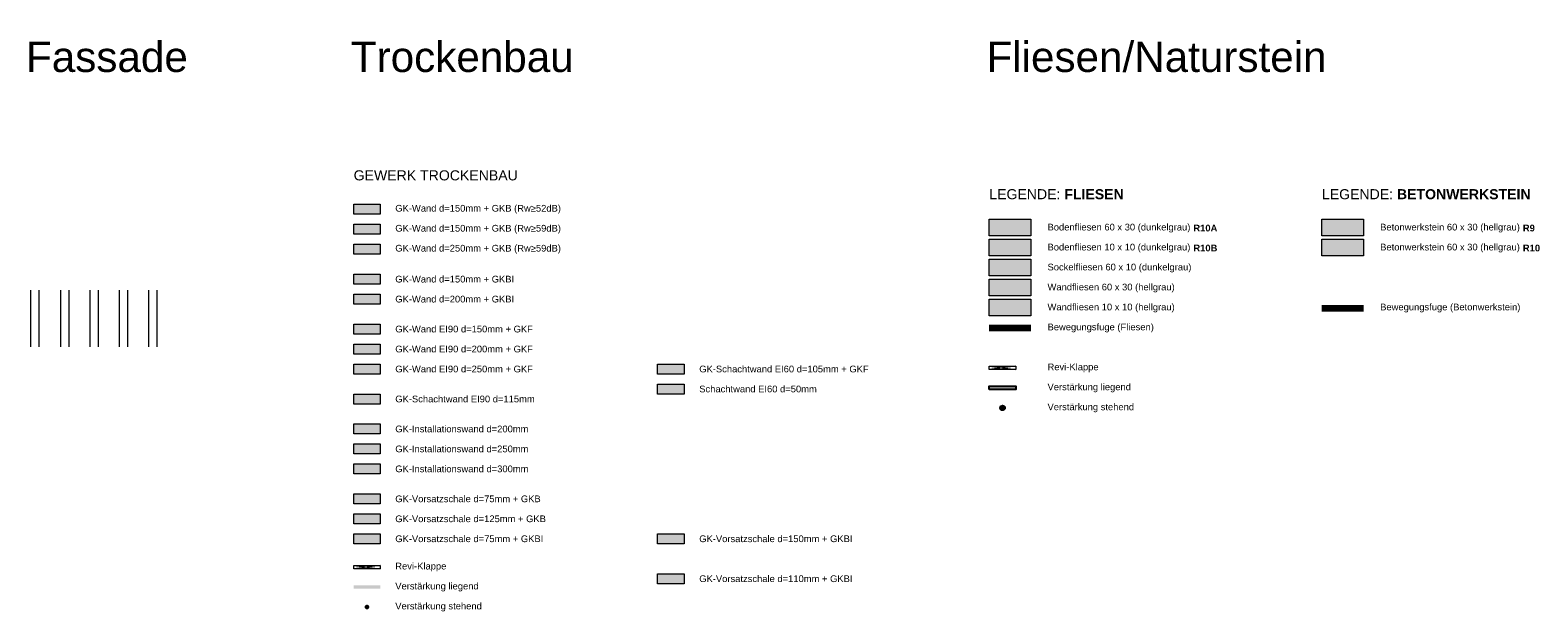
# Model space of a CAD drawing. Header units: metres. Extents: x -167 to 152, y -127 to 99.
# Tile 225 of 225: x 107 to 152, y -13 to 4. Entities that reach past the tile are written whole.
import ezdxf

# ---------------------------------------------------------------- set-up
doc = ezdxf.new("R2010")
doc.units = ezdxf.units.M
doc.linetypes.add('VW-02 Medium Dashed', pattern=[3.527298, 2.469236, -1.058062])
for name, color, linetype, lineweight, true_color in [('024_Fliesen_Plattenarbeiten-320 Fliesen', 9, 'Continuous', 9, 0x808080), ('024_Fliesen_Plattenarbeiten-350 Betonwerkstein', 7, 'Continuous', 9, 0x807e7c), ('ACTES-Einrichtung Aufsicht.', 7, 'Continuous', 9, 0xa6a6a6)]:
    doc.layers.add(name, color=color, linetype=linetype, lineweight=lineweight, true_color=true_color)
doc.layers.add('_Legende (2D)', color=7, linetype='Continuous', lineweight=9)
doc.layers.add('Keine', color=7, linetype='Continuous', lineweight=9)
doc.styles.add('Arial', font='arial.ttf')
doc.styles.add('Arial (bold)', font='arialbd.ttf')

# ---------------------------------------------------------------- blocks, each defined once
blk = doc.blocks.new('Legende (2D)')
at = {"layer": '024_Fliesen_Plattenarbeiten-320 Fliesen', "linetype": 'Continuous', "lineweight": 0}
for color, points in [(123, [(135.4362, -1.5), (136.6862, -1.5), (136.6862, -2), (135.4362, -2)]), (140, [(135.4362, -2.1), (136.6862, -2.1), (136.6862, -2.6), (135.4362, -2.6)]), (1, [(135.4362, -2.7), (136.6862, -2.7), (136.6862, -3.2), (135.4362, -3.2)]), (160, [(135.4362, -3.3), (136.6862, -3.3), (136.6862, -3.8), (135.4362, -3.8)]), (190, [(135.4362, -3.9), (136.6862, -3.9), (136.6862, -4.4), (135.4362, -4.4)])]:
    blk.add_hatch(color=color, dxfattribs=at).paths.add_polyline_path(points)
at = {"layer": '024_Fliesen_Plattenarbeiten-350 Betonwerkstein', "linetype": 'Continuous', "lineweight": 0}
for color, points in [(9, [(145.4319, -1.5), (146.6819, -1.5), (146.6819, -2), (145.4319, -2)]), (135, [(145.4319, -2.1), (146.6819, -2.1), (146.6819, -2.6), (145.4319, -2.6)])]:
    blk.add_hatch(color=color, dxfattribs=at).paths.add_polyline_path(points)
at = {"layer": 'Keine', "linetype": 'Continuous', "lineweight": 0, "transparency": 33554585}
for color, points in [(74, [(116.3362, -1.35), (116.3362, -1.05), (117.1362, -1.05), (117.1362, -1.35)]), (78, [(116.3362, -1.95), (116.3362, -1.65), (117.1362, -1.65), (117.1362, -1.95)]), (127, [(116.3362, -2.55), (116.3362, -2.25), (117.1362, -2.25), (117.1362, -2.55)]), (142, [(116.3362, -3.45), (116.3362, -3.15), (117.1362, -3.15), (117.1362, -3.45)]), (73, [(116.3362, -4.05), (116.3362, -3.75), (117.1362, -3.75), (117.1362, -4.05)]), (1, [(116.3362, -4.95), (116.3362, -4.65), (117.1362, -4.65), (117.1362, -4.95)]), (12, [(116.3362, -5.55), (116.3362, -5.25), (117.1362, -5.25), (117.1362, -5.55)]), (14, [(116.3362, -6.15), (116.3362, -5.85), (117.1362, -5.85), (117.1362, -6.15)]), (21, [(126.2705, -5.85), (126.2705, -6.15), (125.4705, -6.15), (125.4705, -5.85)]), (32, [(126.2705, -6.45), (126.2705, -6.75), (125.4705, -6.75), (125.4705, -6.45)]), (42, [(116.3362, -7.95), (116.3362, -7.65), (117.1362, -7.65), (117.1362, -7.95)]), (42, [(116.3362, -8.55), (116.3362, -8.25), (117.1362, -8.25), (117.1362, -8.55)]), (40, [(117.1362, -8.85), (117.1362, -9.15), (116.3362, -9.15), (116.3362, -8.85)]), (254, [(116.3362, -10.05), (116.3362, -9.75), (117.1362, -9.75), (117.1362, -10.05)]), (143, [(116.3362, -10.65), (116.3362, -10.35), (117.1362, -10.35), (117.1362, -10.65)]), (195, [(116.3362, -11.25), (116.3362, -10.95), (117.1362, -10.95), (117.1362, -11.25)]), (155, [(125.4705, -11.25), (125.4705, -10.95), (126.2705, -10.95), (126.2705, -11.25)]), (175, [(125.4705, -12.45), (125.4705, -12.15), (126.2705, -12.15), (126.2705, -12.45)])]:
    blk.add_hatch(color=color, dxfattribs=at).paths.add_polyline_path(points)
at = {"layer": 'Keine', "linetype": 'Continuous', "lineweight": 0, "true_color": 0xe93000, "transparency": 33554585}
blk.add_hatch(color=20, dxfattribs=at).paths.add_polyline_path([(117.1362, -6.75), (117.1362, -7.05), (116.3362, -7.05), (116.3362, -6.75)])
at = {"layer": 'Keine', "linetype": 'Continuous', "lineweight": 0, "transparency": 33554559}
blk.add_hatch(color=24, dxfattribs=at).paths.add_polyline_path([(135.4362, -6.6163), (135.4362, -6.5163), (136.2362, -6.5163), (136.2362, -6.6163)])
h = blk.add_hatch(color=24, dxfattribs=at)
edge = h.paths.add_edge_path()
edge.add_arc((135.8362, -7.1663), 0.0702, 0, 360)
at = {"layer": 'Keine', "linetype": 'Continuous', "lineweight": 0, "transparency": 33554687}
blk.add_hatch(color=230, dxfattribs=at).paths.add_polyline_path([(116.3362, -12.6), (116.3362, -12.5), (117.1362, -12.5), (117.1362, -12.6)])
h = blk.add_hatch(color=230, dxfattribs=at)
edge = h.paths.add_edge_path()
edge.add_arc((116.7362, -13.15), 0.0702, 0, 360, ccw=False)
at = {"layer": '024_Fliesen_Plattenarbeiten-320 Fliesen', "flags": 128}
for points in [[(135.4362, -1.5), (136.6862, -1.5), (136.6862, -2), (135.4362, -2)], [(135.4362, -2.1), (136.6862, -2.1), (136.6862, -2.6), (135.4362, -2.6)], [(135.4362, -2.7), (136.6862, -2.7), (136.6862, -3.2), (135.4362, -3.2)], [(135.4362, -3.3), (136.6862, -3.3), (136.6862, -3.8), (135.4362, -3.8)], [(135.4362, -3.9), (136.6862, -3.9), (136.6862, -4.4), (135.4362, -4.4)]]:
    blk.add_lwpolyline(points, close=True, dxfattribs=at)
at = {"layer": '024_Fliesen_Plattenarbeiten-350 Betonwerkstein', "flags": 128}
for points in [[(145.4319, -1.5), (146.6819, -1.5), (146.6819, -2), (145.4319, -2)], [(145.4319, -2.1), (146.6819, -2.1), (146.6819, -2.6), (145.4319, -2.6)]]:
    blk.add_lwpolyline(points, close=True, dxfattribs=at)
at = {"layer": 'Keine', "color": 8, "linetype": 'VW-02 Medium Dashed', "lineweight": 13, "transparency": 33554687}
for p, q in [((106.6208, -3.6348), (106.6208, -5.3298)), ((106.8708, -3.6348), (106.8708, -5.3298)), ((107.5239, -3.6348), (107.5239, -5.3298)), ((107.7739, -3.6348), (107.7739, -5.3298)), ((108.4047, -3.6348), (108.4047, -5.3298)), ((108.6547, -3.6348), (108.6547, -5.3298)), ((109.2855, -3.6348), (109.2855, -5.3298)), ((109.5355, -3.6348), (109.5355, -5.3298)), ((110.1663, -3.6348), (110.1663, -5.3298)), ((110.4163, -3.6348), (110.4163, -5.3298))]:
    blk.add_line(p, q, dxfattribs=at)
at = {"layer": 'Keine', "color": 1, "linetype": 'Continuous', "lineweight": 100}
blk.add_line((145.4319, -4.1663), (146.6819, -4.1663), dxfattribs=at)
at = {"layer": 'Keine', "color": 5, "linetype": 'Continuous', "lineweight": 100}
blk.add_line((135.4362, -4.7663), (136.6862, -4.7663), dxfattribs=at)
at = {"layer": 'Keine', "color": 1, "linetype": 'Continuous', "lineweight": 13, "transparency": 33554687}
for p, q in [((135.4362, -5.9163), (136.2362, -6.0163)), ((136.2362, -5.9163), (135.4362, -6.0163)), ((116.3362, -11.9), (117.1362, -12)), ((117.1362, -11.9), (116.3362, -12))]:
    blk.add_line(p, q, dxfattribs=at)
at = {"layer": 'Keine', "color": 7, "linetype": 'Continuous', "lineweight": 9, "transparency": 33554687, "flags": 128}
for points in [[(116.3362, -1.35), (116.3362, -1.05), (117.1362, -1.05), (117.1362, -1.35)], [(116.3362, -1.95), (116.3362, -1.65), (117.1362, -1.65), (117.1362, -1.95)], [(116.3362, -2.55), (116.3362, -2.25), (117.1362, -2.25), (117.1362, -2.55)], [(116.3362, -3.45), (116.3362, -3.15), (117.1362, -3.15), (117.1362, -3.45)], [(116.3362, -4.05), (116.3362, -3.75), (117.1362, -3.75), (117.1362, -4.05)], [(116.3362, -4.95), (116.3362, -4.65), (117.1362, -4.65), (117.1362, -4.95)], [(116.3362, -5.55), (116.3362, -5.25), (117.1362, -5.25), (117.1362, -5.55)], [(116.3362, -6.15), (116.3362, -5.85), (117.1362, -5.85), (117.1362, -6.15)], [(126.2705, -5.85), (126.2705, -6.15), (125.4705, -6.15), (125.4705, -5.85)], [(117.1362, -6.75), (117.1362, -7.05), (116.3362, -7.05), (116.3362, -6.75)], [(126.2705, -6.45), (126.2705, -6.75), (125.4705, -6.75), (125.4705, -6.45)], [(116.3362, -7.95), (116.3362, -7.65), (117.1362, -7.65), (117.1362, -7.95)], [(116.3362, -8.55), (116.3362, -8.25), (117.1362, -8.25), (117.1362, -8.55)], [(117.1362, -8.85), (117.1362, -9.15), (116.3362, -9.15), (116.3362, -8.85)], [(116.3362, -10.05), (116.3362, -9.75), (117.1362, -9.75), (117.1362, -10.05)], [(116.3362, -10.65), (116.3362, -10.35), (117.1362, -10.35), (117.1362, -10.65)], [(116.3362, -11.25), (116.3362, -10.95), (117.1362, -10.95), (117.1362, -11.25)], [(125.4705, -11.25), (125.4705, -10.95), (126.2705, -10.95), (126.2705, -11.25)], [(125.4705, -12.45), (125.4705, -12.15), (126.2705, -12.15), (126.2705, -12.45)]]:
    blk.add_lwpolyline(points, close=True, dxfattribs=at)
at = {"layer": 'Keine', "color": 1, "linetype": 'Continuous', "lineweight": 9, "transparency": 33554687, "flags": 128}
for points in [[(135.4362, -6.0163), (135.4362, -5.9163), (136.2362, -5.9163), (136.2362, -6.0163)], [(116.3362, -12), (116.3362, -11.9), (117.1362, -11.9), (117.1362, -12)]]:
    blk.add_lwpolyline(points, close=True, dxfattribs=at)
at = {"layer": 'Keine', "color": 1, "linetype": 'Continuous', "lineweight": 25, "transparency": 33554687, "flags": 128}
blk.add_lwpolyline([(135.4362, -6.6163), (135.4362, -6.5163), (136.2362, -6.5163), (136.2362, -6.6163)], close=True, dxfattribs=at)
at = {"layer": 'Keine', "color": 1, "linetype": 'Continuous', "lineweight": 25, "transparency": 33554687}
blk.add_circle((135.8362, -7.1663), 0.0702, dxfattribs=at)
at = {"layer": 'ACTES-Einrichtung Aufsicht.', "attachment_point": 7, "line_spacing_factor": 0.969122, "style": 'Arial'}
for s, insert, char_height in [('Fassade', (106.4895, 2.9114), 0.90785), ('Trockenbau', (116.251, 2.9114), 0.90785), ('Fliesen/Naturstein', (135.351, 2.9114), 0.907852)]:
    blk.add_mtext(s, dxfattribs=dict(at, insert=insert, char_height=char_height))
at = {"layer": 'Keine', "color": 7, "char_height": 0.302617, "attachment_point": 7, "line_spacing_factor": 0.967718, "style": 'Arial'}
for s, insert in [('GEWERK TROCKENBAU ', (116.3362, -0.3362)), ('LEGENDE: {\\fArial|b1|i0|c0|p0;FLIESEN}', (135.4362, -0.9025)), ('LEGENDE: {\\fArial|b1|i0|c0|p0;BETONWERKSTEIN}', (145.4319, -0.9025))]:
    blk.add_mtext(s, dxfattribs=dict(at, insert=insert))
at = {"layer": 'Keine', "color": 7, "transparency": 33554687, "char_height": 0.201745, "attachment_point": 4, "line_spacing_factor": 0.969122, "style": 'Arial'}
for s, insert in [('GK-Wand d=150mm + GKB (Rw≥52dB)', (117.5862, -1.2)), ('GK-Wand d=150mm + GKB (Rw≥59dB)', (117.5862, -1.8)), ('Bodenfliesen 60 x 30 (dunkelgrau)', (137.1862, -1.7663)), ('Betonwerkstein 60 x 30 (hellgrau)', (147.1819, -1.7663)), ('GK-Wand d=250mm + GKB (Rw≥59dB)', (117.5862, -2.4)), ('Bodenfliesen 10 x 10 (dunkelgrau)', (137.1862, -2.3663)), ('Betonwerkstein 60 x 30 (hellgrau)', (147.1819, -2.3663)), ('GK-Wand d=150mm + GKBI', (117.5862, -3.3)), ('Sockelfliesen 60 x 10 (dunkelgrau)', (137.1862, -2.9663)), ('Wandfliesen 60 x 30 (hellgrau)', (137.1862, -3.5663)), ('GK-Wand d=200mm + GKBI', (117.5862, -3.9)), ('Wandfliesen 10 x 10 (hellgrau)', (137.1862, -4.1663)), ('Bewegungsfuge (Betonwerkstein)', (147.1819, -4.1663)), ('GK-Wand {\\C1;EI90} d=150mm + GKF', (117.5862, -4.8)), ('Bewegungsfuge (Fliesen)', (137.1862, -4.7663)), ('GK-Wand {\\C1;EI90} d=200mm + GKF', (117.5862, -5.4)), ('GK-Wand {\\C1;EI90} d=250mm + GKF', (117.5862, -6)), ('GK-Schachtwand {\\C1;EI60} d=105mm + GKF', (126.7205, -6)), ('Revi-Klappe', (137.1862, -5.9663)), ('GK-Schachtwand {\\C1;EI90} d=115mm', (117.5862, -6.9)), ('Schachtwand {\\C1;EI60} d=50mm', (126.7205, -6.6)), ('Verstärkung liegend', (137.1862, -6.5663)), ('Verstärkung stehend', (137.1862, -7.1663)), ('GK-Installationswand d=200mm', (117.5862, -7.8)), ('GK-Installationswand d=250mm', (117.5862, -8.4)), ('GK-Installationswand d=300mm', (117.5862, -9)), ('GK-Vorsatzschale d=75mm + GKB', (117.5862, -9.9)), ('GK-Vorsatzschale d=125mm + GKB', (117.5862, -10.5)), ('GK-Vorsatzschale d=75mm + GKBI', (117.5862, -11.1)), ('GK-Vorsatzschale d=150mm + GKBI', (126.7205, -11.1)), ('Revi-Klappe', (117.5862, -11.95)), ('GK-Vorsatzschale d=110mm + GKBI', (126.7205, -12.3)), ('Verstärkung liegend', (117.5862, -12.55)), ('Verstärkung stehend', (117.5862, -13.15))]:
    blk.add_mtext(s, dxfattribs=dict(at, insert=insert))
at = {"layer": 'Keine', "color": 1, "transparency": 33554687, "char_height": 0.20174, "attachment_point": 4, "line_spacing_factor": 0.969122, "style": 'Arial (bold)'}
for s, insert in [(' R10A', (141.4908, -1.7663)), (' R9', (151.3918, -1.7663)), (' R10B', (141.4908, -2.3663)), (' R10', (151.3918, -2.3663))]:
    blk.add_mtext(s, dxfattribs=dict(at, insert=insert))

msp = doc.modelspace()

# ---------------------------------------------------------------- block references
at = {"layer": '_Legende (2D)'}
msp.add_blockref('Legende (2D)', (0, 0), dxfattribs=at)

doc.saveas('drawing.dxf')
